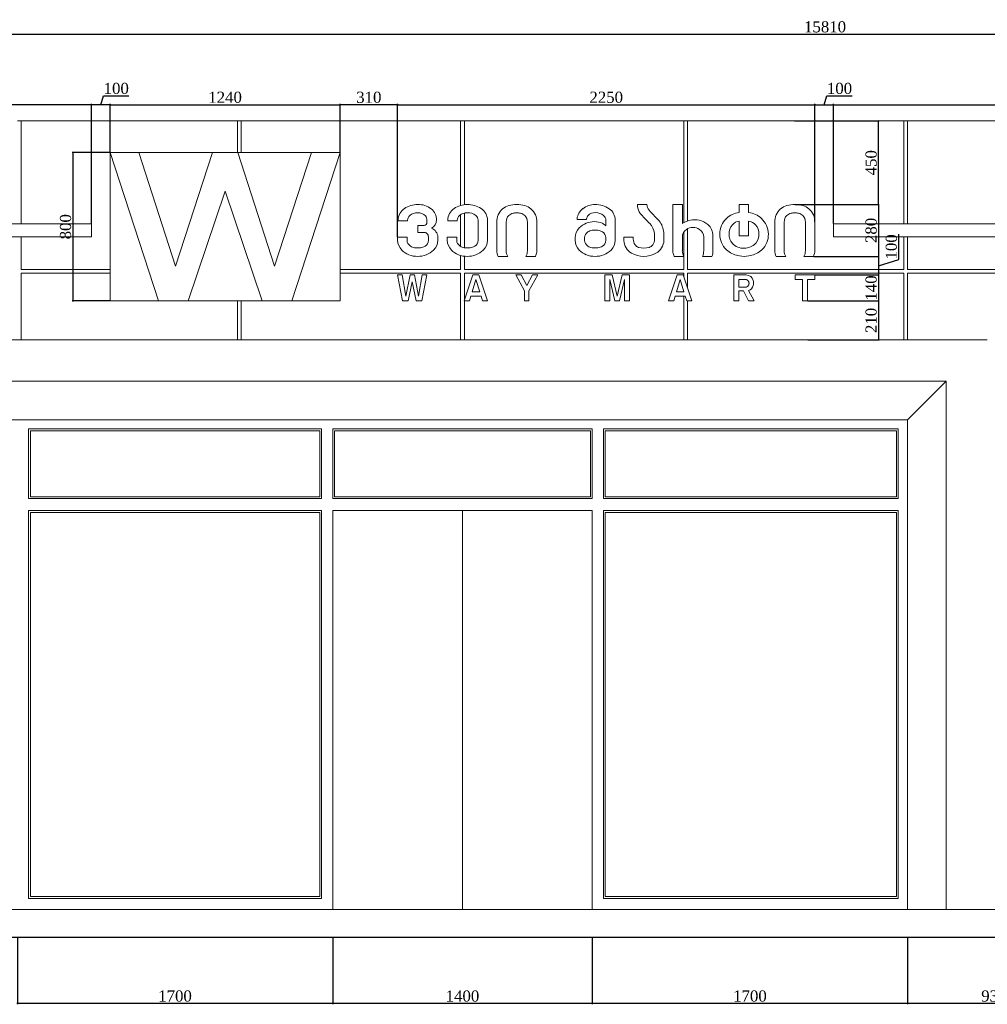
# Model space of a CAD drawing. Header units: feet. Extents: x 1854913 to 1946563, y 4620140 to 4662761.
# Tile 16 of 21: x 1932353 to 1937571, y 4620244 to 4625551. Entities that reach past the tile are written whole.
import ezdxf

# ---------------------------------------------------------------- set-up
doc = ezdxf.new("R2010")
doc.units = ezdxf.units.FT
doc.header["$MEASUREMENT"] = 0
doc.header["$PDMODE"] = 98
doc.header["$PDSIZE"] = 0.3
doc.styles.get("Standard").update_dxf_attribs({"font": 'times.ttf'})
doc.dimstyles.new('ISO-25', dxfattribs={"dimscale": 7, "dimtxt": 20, "dimasz": 2.5, "dimexe": 1.25, "dimexo": 0.625, "dimgap": 3, "dimtad": 1, "dimdec": 0, "dimtxsty": 'Standard', "dimcen": 2.5, "dimadec": 0, "dimazin": 0, "dimtfac": 1, "dimtdec": 0, "dimtmove": 0, "dimatfit": 3, "dimfxl": 1.25, "dimarcsym": 0})

# ---------------------------------------------------------------- blocks, each defined once
blk = doc.blocks.new('A$C22b4107f')
at = {"color": 0, "linetype": 'Continuous', "lineweight": 0, "extrusion": (0, 1, 0)}
for p, q in [((512.8, -5531.2), (532.8, -5531.2)), ((532.8, -5531.2), (1564.8, -5531.2)), ((532.8, -5531.2), (532.8, -6086.2)), ((1564.8, -5531.2), (1584.8, -5531.2)), ((1584.8, -5531.2), (2626.8, -5531.2)), ((1699.4, -5531.2), (1699.4, -5701.2)), ((1719.4, -5701.2), (1719.4, -5531.2)), ((2626.8, -5531.2), (2646.8, -5531.2)), ((2646.8, -5531.2), (3688.8, -5531.2)), ((2902.8, -5986.6), (2902.8, -5531.2)), ((2922.8, -5531.2), (2922.8, -5982.3)), ((3688.8, -5531.2), (3708.8, -5531.2)), ((3708.8, -5531.2), (4750.8, -5531.2)), ((4106.1, -6079.5), (4106.1, -5531.2)), ((4126.1, -5531.2), (4126.1, -6070.2)), ((4750.8, -5531.2), (4770.8, -5531.2)), ((4770.8, -5531.2), (5802.8, -5531.2)), ((5292.8, -5531.2), (5292.8, -6086.2)), ((5312.8, -6086.2), (5312.8, -5531.2)), ((1012.8, -5701.2), (1272.8, -6501.2)), ((1166.8, -5701.2), (1012.8, -5701.2)), ((1272.8, -6501.2), (1012.8, -5701.2)), ((1012.8, -5701.2), (1012.8, -6501.2)), ((1365.8, -6313.2), (1166.8, -5701.2)), ((1564.3, -5701.2), (1166.8, -5701.2)), ((1166.8, -5701.2), (1365.8, -6313.2)), ((1564.3, -5701.2), (1365.8, -6313.2)), ((1365.8, -6313.2), (1564.3, -5701.2)), ((1701.3, -5701.2), (1564.3, -5701.2)), ((1899.8, -6313.2), (1701.3, -5701.2)), ((2098.8, -5701.2), (1701.3, -5701.2)), ((1701.3, -5701.2), (1899.8, -6313.2)), ((2098.8, -5701.2), (1899.8, -6313.2)), ((1899.8, -6313.2), (2098.8, -5701.2)), ((1992.8, -6501.2), (2252.8, -5701.2)), ((2252.8, -5701.2), (1992.8, -6501.2)), ((2252.8, -5701.2), (2098.8, -5701.2)), ((2252.8, -6501.2), (2252.8, -5701.2)), ((1432.8, -6501.2), (1632.8, -5909.2)), ((1632.8, -5909.2), (1432.8, -6501.2)), ((1632.8, -5909.2), (1832.8, -6501.2)), ((1832.8, -6501.2), (1632.8, -5909.2)), ((3906.9, -5981.2), (3856.1, -5981.2)), ((4098.3, -5981.2), (4047.1, -5981.2)), ((4047.1, -5981.2), (4047.1, -6229.7)), ((4098.3, -6084.5), (4098.3, -5981.2)), ((4404.6, -5981.2), (4404.6, -6024.2)), ((4455.8, -5981.2), (4404.6, -5981.2)), ((4455.8, -6024.2), (4455.8, -5981.2)), ((2902.8, -6207.6), (2902.8, -6036.1)), ((2922.8, -6027.3), (2922.8, -6214.5)), ((912.8, -6086.2), (-3107.2, -6086.2)), ((912.8, -6156.2), (912.8, -6086.2)), ((2565.9, -6066.5), (2565.9, -6070)), ((2565.9, -6070), (2617, -6070)), ((2617, -6070), (2617, -6066.5)), ((2672.7, -6094.2), (2672.7, -6131.5)), ((2706, -6094.2), (2672.7, -6094.2)), ((2721.1, -6066.5), (2721.1, -6077)), ((2833.5, -6066.5), (2833.5, -6070)), ((2833.5, -6070), (2884.7, -6070)), ((2884.7, -6070), (2884.7, -6066.5)), ((2996.6, -6066.5), (2996.6, -6174.4)), ((3047.7, -6174.4), (3047.7, -6065.3)), ((3097.4, -6076.2), (3097.4, -6229.7)), ((3148.6, -6230.6), (3148.6, -6076.2)), ((3262.6, -6076.2), (3262.6, -6230.6)), ((3313.7, -6229.7), (3313.7, -6076.2)), ((3530.7, -6058.5), (3530.7, -6062)), ((3530.7, -6062), (3581.8, -6062)), ((3581.8, -6062), (3581.8, -6058.5)), ((3685.7, -6066.5), (3685.7, -6096.7)), ((3736.9, -6174.4), (3736.9, -6065.3)), ((4404.6, -6070.5), (4404.6, -6150.2)), ((4455.8, -6150.2), (4455.8, -6070.8)), ((4596.4, -6076.2), (4596.4, -6229.7)), ((4647.6, -6230.6), (4647.6, -6076.2)), ((4761.6, -6076.2), (4761.6, -6230.6)), ((4812.8, -6229.7), (4812.8, -6076.2)), ((4912.8, -6086.2), (4912.8, -6156.2)), ((7240, -6086.2), (4912.8, -6086.2)), ((2672.7, -6131.5), (2703.1, -6131.5)), ((2728.9, -6155.6), (2728.9, -6174.4)), ((3948, -6137.5), (3948, -6168.3)), ((3998.9, -6175.1), (3998.9, -6132.3)), ((4106.1, -6331.2), (4106.1, -6129.9)), ((4126.1, -6112.4), (4126.1, -6331.2)), ((4263.2, -6230.6), (4263.2, -6150.2)), ((4404.6, -6150.2), (4455.8, -6150.2)), ((-3107.2, -6156.2), (912.8, -6156.2)), ((532.8, -6156.2), (532.8, -6331.2)), ((2562.8, -6157), (2562.8, -6174.4)), ((2613.9, -6157), (2562.8, -6157)), ((2613.9, -6174.4), (2613.9, -6157)), ((2780.1, -6174.4), (2780.1, -6157.1)), ((2830.4, -6157), (2830.4, -6174.4)), ((2881.5, -6157), (2830.4, -6157)), ((2881.5, -6174.4), (2881.5, -6157)), ((3519.6, -6160.5), (3519.6, -6174.4)), ((3570.7, -6174.4), (3570.7, -6160.5)), ((3685.7, -6160.5), (3685.7, -6174.4)), ((3833.5, -6157.3), (3782.7, -6157.3)), ((3782.7, -6157.3), (3782.7, -6175.1)), ((3833.5, -6168.3), (3833.5, -6157.3)), ((4098.3, -6230.6), (4098.3, -6156.2)), ((4213.6, -6156.2), (4213.6, -6230.6)), ((7240, -6156.2), (4912.8, -6156.2)), ((5292.8, -6331.2), (5292.8, -6156.2)), ((5312.8, -6331.2), (5312.8, -6156.2)), ((2902.8, -6331.2), (2902.8, -6256.3)), ((2922.8, -6260.3), (2922.8, -6331.2)), ((3105.4, -6261.2), (3156.5, -6261.2)), ((3254.7, -6261.2), (3305.8, -6261.2)), ((4055.1, -6261.2), (4106.2, -6261.2)), ((4206.6, -6261.2), (4257.8, -6261.2)), ((4604.4, -6261.2), (4655.5, -6261.2)), ((4753.7, -6261.2), (4804.8, -6261.2)), ((532.8, -6331.2), (1012.8, -6331.2)), ((1012.8, -6351.2), (532.8, -6351.2)), ((532.8, -6351.2), (532.8, -6711.2)), ((2902.8, -6331.2), (2252.8, -6331.2)), ((2252.8, -6351.2), (2902.8, -6351.2)), ((2588.4, -6361.2), (2562.8, -6361.2)), ((2562.8, -6361.2), (2590.1, -6501.2)), ((2607.7, -6475.2), (2588.4, -6361.2)), ((2629.9, -6361.2), (2607.7, -6475.2)), ((2653.8, -6361.2), (2629.9, -6361.2)), ((2676, -6475.2), (2653.8, -6361.2)), ((2695.4, -6361.2), (2676, -6475.2)), ((2693.6, -6501.2), (2721, -6361.2)), ((2721, -6361.2), (2695.4, -6361.2)), ((2902.8, -6711.2), (2902.8, -6351.2)), ((2969.2, -6361.2), (2922.6, -6501.2)), ((2922.8, -6331.2), (4106.1, -6331.2)), ((4106.1, -6351.2), (2922.8, -6351.2)), ((2922.8, -6351.2), (2922.8, -6711.2)), ((3001.7, -6361.2), (2969.2, -6361.2)), ((3048.4, -6501.2), (3001.7, -6361.2)), ((3200.1, -6361.2), (3247.8, -6446.4)), ((3228.9, -6361.2), (3200.1, -6361.2)), ((3259.2, -6418.5), (3228.9, -6361.2)), ((3289.5, -6361.2), (3259.2, -6418.5)), ((3270.6, -6446.4), (3318.4, -6361.2)), ((3318.4, -6361.2), (3289.5, -6361.2)), ((3680.6, -6361.2), (3680.6, -6501.2)), ((3720.6, -6361.2), (3680.6, -6361.2)), ((3746.9, -6475.2), (3720.6, -6361.2)), ((3773.2, -6361.2), (3746.9, -6475.2)), ((3813.2, -6361.2), (3773.2, -6361.2)), ((3813.2, -6501.2), (3813.2, -6361.2)), ((4070.7, -6361.2), (4024.1, -6501.2)), ((4103.2, -6361.2), (4070.7, -6361.2)), ((4149.9, -6501.2), (4103.2, -6361.2)), ((4106.1, -6369.8), (4106.1, -6351.2)), ((4126.1, -6331.2), (5292.8, -6331.2)), ((5292.8, -6351.2), (4126.1, -6351.2)), ((4126.1, -6351.2), (4126.1, -6429.8)), ((4443.2, -6361.2), (4376.5, -6361.2)), ((4376.5, -6361.2), (4376.5, -6501.2)), ((4812.8, -6361.2), (4707.5, -6361.2)), ((4707.5, -6361.2), (4707.5, -6385.1)), ((4812.8, -6385.1), (4812.8, -6361.2)), ((5292.8, -6351.2), (5292.8, -6711.2)), ((5312.8, -6331.2), (6242.8, -6331.2)), ((6242.8, -6351.2), (5312.8, -6351.2)), ((5312.8, -6711.2), (5312.8, -6351.2)), ((2620.4, -6501.2), (2641.9, -6398.8)), ((2641.9, -6398.8), (2663.4, -6501.2)), ((2985.5, -6385.1), (2965.3, -6451.3)), ((3005.6, -6451.3), (2985.5, -6385.1)), ((3706.6, -6385.1), (3734.3, -6501.2)), ((3706.6, -6501.2), (3706.6, -6385.1)), ((3759.5, -6501.2), (3787.2, -6385.1)), ((3787.2, -6385.1), (3787.2, -6501.2)), ((4066.8, -6451.3), (4087, -6385.1)), ((4087, -6385.1), (4107.1, -6451.3)), ((4402.7, -6385.1), (4402.7, -6427.5)), ((4707.5, -6385.1), (4746.4, -6385.1)), ((4746.4, -6385.1), (4746.4, -6501.2)), ((4773.8, -6501.2), (4773.8, -6385.1)), ((4773.8, -6385.1), (4812.8, -6385.1)), ((2965.3, -6451.3), (3005.6, -6451.3)), ((3247.8, -6446.4), (3247.8, -6501.2)), ((3270.6, -6501.2), (3270.6, -6446.4)), ((4107.1, -6451.3), (4066.8, -6451.3)), ((4106.1, -6451.3), (4106.1, -6447.9)), ((4402.7, -6501.2), (4402.7, -6447.1)), ((4402.7, -6447.1), (4427.9, -6447.1)), ((4427.9, -6447.1), (4455.9, -6501.2)), ((4486.4, -6501.2), (4454.3, -6444.6)), ((1012.8, -6501.2), (1272.8, -6501.2)), ((1272.8, -6501.2), (1432.8, -6501.2)), ((1432.8, -6501.2), (1832.8, -6501.2)), ((1699.4, -6501.2), (1699.4, -6711.2)), ((1719.4, -6711.2), (1719.4, -6501.2)), ((1832.8, -6501.2), (1992.8, -6501.2)), ((1992.8, -6501.2), (2252.8, -6501.2)), ((2590.1, -6501.2), (2620.4, -6501.2)), ((2663.4, -6501.2), (2693.6, -6501.2)), ((2922.6, -6501.2), (2950.2, -6501.2)), ((2950.2, -6501.2), (2958.1, -6475.2)), ((2958.1, -6475.2), (3012.9, -6475.2)), ((3012.9, -6475.2), (3020.8, -6501.2)), ((3020.8, -6501.2), (3048.4, -6501.2)), ((3247.8, -6501.2), (3270.6, -6501.2)), ((3680.6, -6501.2), (3706.6, -6501.2)), ((3734.3, -6501.2), (3759.5, -6501.2)), ((3787.2, -6501.2), (3813.2, -6501.2)), ((4024.1, -6501.2), (4051.7, -6501.2)), ((4051.7, -6501.2), (4059.6, -6475.2)), ((4059.6, -6475.2), (4114.4, -6475.2)), ((4106.1, -6711.2), (4106.1, -6475.2)), ((4114.4, -6475.2), (4122.3, -6501.2)), ((4122.3, -6501.2), (4149.9, -6501.2)), ((4126.1, -6501.2), (4126.1, -6711.2)), ((4376.5, -6501.2), (4402.7, -6501.2)), ((4455.9, -6501.2), (4486.4, -6501.2)), ((4746.4, -6501.2), (4773.8, -6501.2)), ((5742.8, -6711.2), (-3237.2, -6711.2)), ((5520.6, -6933.4), (-3237.2, -6933.4)), ((5312.8, -7141.2), (5520.6, -6933.4)), ((5520.6, -9781.2), (5520.6, -6933.4)), ((5312.8, -7141.2), (-3117.2, -7141.2)), ((5312.8, -9781.2), (5312.8, -7141.2)), ((572.8, -7566.2), (572.8, -7191.2)), ((572.8, -7191.2), (2152.8, -7191.2)), ((582.8, -7201.2), (582.8, -7556.2)), ((2142.8, -7201.2), (582.8, -7201.2)), ((2142.8, -7556.2), (2142.8, -7201.2)), ((2152.8, -7191.2), (2152.8, -7566.2)), ((2212.8, -7566.2), (2212.8, -7191.2)), ((2212.8, -7191.2), (3612.8, -7191.2)), ((2222.8, -7201.2), (2222.8, -7556.2)), ((3602.8, -7201.2), (2222.8, -7201.2)), ((3602.8, -7556.2), (3602.8, -7201.2)), ((3612.8, -7191.2), (3612.8, -7566.2)), ((3672.8, -7566.2), (3672.8, -7191.2)), ((3672.8, -7191.2), (5262.8, -7191.2)), ((3682.8, -7201.2), (3682.8, -7556.2)), ((5252.8, -7201.2), (3682.8, -7201.2)), ((5252.8, -7556.2), (5252.8, -7201.2)), ((5262.8, -7191.2), (5262.8, -7566.2)), ((2152.8, -7566.2), (572.8, -7566.2)), ((582.8, -7556.2), (2142.8, -7556.2)), ((3612.8, -7566.2), (2212.8, -7566.2)), ((2222.8, -7556.2), (3602.8, -7556.2)), ((5262.8, -7566.2), (3672.8, -7566.2)), ((3682.8, -7556.2), (5252.8, -7556.2)), ((572.8, -9721.2), (572.8, -7631.2)), ((572.8, -7631.2), (2152.8, -7631.2)), ((582.8, -7641.2), (582.8, -9711.2)), ((2142.8, -7641.2), (582.8, -7641.2)), ((2142.8, -9711.2), (2142.8, -7641.2)), ((2152.8, -7631.2), (2152.8, -9721.2)), ((2212.8, -7631.2), (3612.8, -7631.2)), ((2212.8, -9781.2), (2212.8, -7631.2)), ((2912.8, -9781.2), (2912.8, -7631.2)), ((3612.8, -7631.2), (3612.8, -9781.2)), ((3672.8, -9721.2), (3672.8, -7631.2)), ((3672.8, -7631.2), (5262.8, -7631.2)), ((3682.8, -7641.2), (3682.8, -9711.2)), ((5252.8, -7641.2), (3682.8, -7641.2)), ((5252.8, -9711.2), (5252.8, -7641.2)), ((5262.8, -7631.2), (5262.8, -9721.2)), ((2152.8, -9721.2), (572.8, -9721.2)), ((582.8, -9711.2), (2142.8, -9711.2)), ((5262.8, -9721.2), (3672.8, -9721.2)), ((3682.8, -9711.2), (5252.8, -9711.2)), ((-2923, -9781.2), (13867.9, -9781.2)), ((13867.9, -9931.2), (-2873, -9931.2))]:
    blk.add_line(p, q, dxfattribs=at)
at = {"lineweight": 30}
blk.add_lwpolyline([(14367.9, -9931.2), (-5132.1, -9931.2)], dxfattribs=at)
at = {"color": 0, "linetype": 'Continuous', "lineweight": 0}
for centre, radius, start, end in [((2671.5, -6107.9), 126.7, 90.2522, 124.2627), ((2674.3, -6096.4), 115.2, 52.839, 91.6754), ((2939.1, -6107.9), 126.7, 90.2522, 124.2627), ((2939.2, -6115.9), 134.6, 56.7949, 90.2522), ((3188.1, -6073.6), 90.7, 106.5035, 130.5704), ((3205.2, -6153.5), 172.3, 89.8815, 104.4166), ((3205.9, -6153.5), 172.3, 75.5834, 90.1185), ((3223.1, -6073.6), 90.7, 49.4296, 73.4965), ((3626.5, -6085.5), 104.2, 89.2956, 128.4558), ((3628.8, -6115.6), 134.3, 55.8866, 90.4294), ((3935, -5983.4), 79, 178.4099, 208.71), ((4687.1, -6073.6), 90.7, 106.5035, 130.5704), ((4704.2, -6153.5), 172.3, 89.8815, 104.4166), ((4704.9, -6153.5), 172.3, 75.5834, 90.1185), ((4722.1, -6073.6), 90.7, 49.4296, 73.4965), ((2643.2, -6067.5), 77.3, 123.8089, 179.2586), ((2701.1, -6061.5), 71.2, 357.2908, 53.0387), ((2910.9, -6067.5), 77.3, 123.8089, 179.2586), ((2970.7, -6067.7), 77, 1.752, 56.7949), ((3191, -6075), 93.6, 131.4001, 180.7368), ((3220.1, -6075), 93.6, 359.2632, 48.5999), ((3611.5, -6068.2), 81.4, 127.7801, 173.152), ((3657.7, -6068.6), 79.3, 2.3834, 54.144), ((3933.2, -5984.1), 77.1, 208.9002, 223.5013), ((5541.6, -4457.7), 2294.5, 223.5013, 225.1121), ((4416.7, -6139.4), 115.8, 95.9983, 134.3667), ((4438.3, -6150.7), 127.6, 47.4812, 82.1579), ((4690, -6075), 93.6, 131.4001, 180.7368), ((4719.1, -6075), 93.6, 359.2632, 48.5999), ((2720.7, -6063.6), 51.6, 298.4937, 358.6635), ((3619.1, -6182.3), 107.1, 111.1082, 136.0395), ((3623.7, -6183.7), 110.1, 66.9349, 113.0651), ((3647, -6128.2), 50, 39.1359, 66.5787), ((3882.7, -6144.4), 116.7, 39.442, 44.3929), ((3882.7, -6144.4), 116.7, 5.9324, 39.442), ((4165.6, -6181.3), 118, 78.4462, 124.8217), ((4169.2, -6163.9), 100.2, 48.0032, 78.4462), ((4181.6, -6150.2), 81.7, 0, 48.0032), ((4418.5, -6141.1), 118.2, 134.3667, 225.6333), ((4445.9, -6142.4), 116.4, 314.3667, 47.4812), ((2725.3, -6160), 54.9, 3.0184, 68.6406), ((3600, -6163.8), 80.5, 136.0395, 177.614), ((2643.2, -6171.1), 80.5, 182.386, 223.9605), ((2704.1, -6172.6), 76, 314.4244, 358.6642), ((2910.8, -6171.1), 80.5, 182.386, 223.9605), ((2971.7, -6172.6), 76, 314.4244, 358.6642), ((3600, -6171.1), 80.5, 182.386, 223.9605), ((3660.9, -6172.6), 76, 314.4244, 358.6642), ((3864.9, -6172.3), 82.3, 181.9339, 240.8055), ((3915.5, -6171.3), 83.5, 299.1945, 357.403), ((2662.3, -6152.6), 107.1, 223.9605, 248.8918), ((2670.6, -6131), 130.2, 248.8918, 291.1082), ((2675.4, -6143.4), 116.9, 291.1082, 314.4244), ((2930, -6152.6), 107.1, 223.9605, 248.8918), ((2938.3, -6131), 130.2, 248.8918, 291.1082), ((2943.1, -6143.4), 116.9, 291.1082, 314.4244), ((3172.8, -6227.5), 75.4, 181.6323, 206.5631), ((3238.3, -6227.5), 75.4, 333.4369, 358.3677), ((3619.1, -6152.6), 107.1, 223.9605, 248.8918), ((3627.5, -6131), 130.2, 248.8918, 291.1082), ((3632.3, -6143.4), 116.9, 291.1082, 314.4244), ((3890.5, -6126.5), 134.7, 240.8055, 299.1945), ((4114, -6229.7), 66.9, 180, 208.1954), ((4182.8, -6232), 80.5, 338.6909, 1.0192), ((4431.6, -6114.6), 146.6, 229.2132, 310.7868), ((4671.8, -6227.5), 75.4, 181.6323, 206.5631), ((4737.3, -6227.5), 75.4, 333.4369, 358.3677), ((4443.2, -6399.8), 38.5, 14.3807, 90), ((4445.3, -6409.4), 36.3, 284.3807, 345.6193), ((4425.5, -6404.3), 56.8, 345.6193, 14.3807)]:
    blk.add_arc(centre, radius, start, end, dxfattribs=at)
at = {"color": 0, "linetype": 'Continuous', "lineweight": 0, "extrusion": (0, 0, -1)}
for centre, radius, start, end in [((-3955.1, -5980.4), 48.2, 318.3959, 359.0027), ((-2650.7, -6066.5), 33.6, 0, 48.5777), ((-2670, -6088.3), 62.8, 48.5777, 90.8794), ((-2673.3, -6082.1), 56.6, 87.5923, 134.4333), ((-2684.2, -6064.8), 36.9, 141.2262, 182.6442), ((-2918.3, -6066.5), 33.6, 0, 48.5777), ((-2937.6, -6088.3), 62.8, 48.5777, 90.8794), ((-2941, -6096.3), 70.8, 88.074, 128.2173), ((-2960.8, -6067.2), 35.8, 131.9819, 178.7567), ((-3197.2, -6074.7), 48.6, 358.3168, 43.6773), ((-3195.7, -6075.4), 48, 45.4377, 78.2024), ((-3204.8, -6127.2), 100.7, 79.19, 90.4648), ((-3206.4, -6127.2), 100.7, 89.5352, 100.81), ((-3215.5, -6075.4), 48, 101.7976, 134.5623), ((-3214, -6074.7), 48.6, 136.3227, 181.6832), ((-3615.2, -6062.7), 33.6, 7.1748, 41.0625), ((-3626.1, -6075.2), 50.1, 43.6695, 94.6971), ((-3630.2, -6092.8), 67.6, 89.977, 129.3761), ((-3653.5, -6066.2), 32.3, 127.3788, 180.4168), ((-5067, -4985), 1540.5, 315.6071, 318.1715), ((-4696.2, -6074.7), 48.6, 358.3168, 43.6773), ((-4694.7, -6075.4), 48, 45.4377, 78.2024), ((-4703.8, -6127.2), 100.7, 79.19, 90.4648), ((-4705.4, -6127.2), 100.7, 89.5352, 100.81), ((-4714.5, -6075.4), 48, 101.7976, 134.5623), ((-4713, -6074.7), 48.6, 136.3227, 181.6832), ((-2704.1, -6077.3), 16.9, 178.681, 263.8253), ((-3859.8, -6146.2), 88.7, 134.8879, 174.3791), ((-4155.6, -6170.7), 65.3, 57.3692, 122.6308), ((-4418.5, -6137.1), 68.6, 356.8509, 42.5086), ((-4414.8, -6132.4), 62.7, 41.6147, 80.688), ((-4438.3, -6150.7), 81.8, 102.3003, 132.5188), ((-4435.9, -6138.3), 75, 140.3685, 181.598), ((-2704.8, -6155.7), 24.2, 86.1758, 179.8654), ((-3607.6, -6161.2), 36.9, 1.0711, 59.3577), ((-3617.6, -6169.5), 49.4, 54.2411, 82.5529), ((-3627.1, -6210.2), 91.1, 80.006, 99.994), ((-3636.3, -6178.2), 58.1, 96.4309, 122.7861), ((-3652.1, -6159.1), 33.6, 117.7856, 182.2697), ((-4146.4, -6156.2), 48.1, 0, 57.3692), ((-4164.3, -6157.2), 49.4, 122.6308, 178.7846), ((-4430.9, -6139.6), 81, 320.5048, 359.0943), ((-4430, -6142), 80.8, 178.8225, 217.1405), ((-2650.8, -6173.7), 36.9, 300.6423, 358.9289), ((-2660.8, -6165.4), 49.4, 277.4471, 305.7589), ((-2679.5, -6156.6), 58.1, 237.2139, 263.5691), ((-2695.3, -6175.8), 33.6, 177.7303, 242.2144), ((-2918.5, -6173.7), 36.9, 300.6423, 358.9289), ((-2928.5, -6165.4), 49.4, 277.4471, 305.7589), ((-2947.2, -6156.6), 58.1, 237.2139, 263.5691), ((-2963, -6175.8), 33.6, 177.7303, 242.2144), ((-3607.6, -6173.7), 36.9, 300.6423, 358.9289), ((-3617.6, -6165.4), 49.4, 277.4471, 305.7589), ((-3636.3, -6156.6), 58.1, 237.2139, 263.5691), ((-3652.1, -6175.8), 33.6, 177.7303, 242.2144), ((-3894.4, -6165.4), 61, 327.2514, 357.2194), ((-3871.7, -6180), 34, 288.0505, 327.2514), ((-3908.2, -6177.1), 37.1, 215.1051, 251.9495), ((-3895.8, -6168.3), 52.3, 180, 215.1051), ((-4429.3, -6133.7), 83.7, 268.4838, 316.6882), ((-4431.7, -6130), 87.3, 224.0758, 270.0795), ((-2670.2, -6124.7), 91.1, 260.006, 279.994), ((-2937.9, -6124.7), 91.1, 260.006, 279.994), ((-3211.8, -6230.6), 63.3, 330.9965, 0.0133), ((-3199.4, -6230.6), 63.3, 179.9867, 209.0035), ((-3627.1, -6124.7), 91.1, 260.006, 279.994), ((-3890.4, -6122.5), 94.5, 251.9495, 288.0505), ((-4161.5, -6230.6), 63.3, 330.9965, 0.0133), ((-4142.7, -6230.6), 71, 180, 205.6227), ((-4710.8, -6230.6), 63.3, 330.9965, 0.0133), ((-4698.4, -6230.6), 63.3, 179.9867, 209.0035)]:
    blk.add_arc(centre, radius, start, end, dxfattribs=at)
at = {"color": 0, "linetype": 'Continuous', "lineweight": 0}
blk.add_rational_spline([(4402.7, -6427.5), (4419.7, -6427.5), (4436.8, -6427.5), (4458, -6427.5), (4458, -6406.3), (4458, -6385.1), (4436.8, -6385.1), (4419.7, -6385.1), (4402.7, -6385.1)], [1, 1, 1, 0.707106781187, 1, 0.707106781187, 1, 1, 1], degree=2, knots=[-5.141593, -5.141593, -5.141593, -4.141593, -4.141593, -2.570796, -2.570796, -1, -1, 0, 0, 0], dxfattribs=at)
blk = doc.blocks.new('_DotSmall')
at = {"color": 0, "linetype": 'ByBlock', "lineweight": 40, "const_width": 0.5}
blk.add_lwpolyline([(-0.0625, 0, 1), (0.0625, 0, 1)], format="xyb", close=True, dxfattribs=at)
blk = doc.blocks.new('*D5732')
at = {"color": 0, "lineweight": -2, "transparency": 16777216}
for p, q in [((1928791, 4625006.6), (1928791, 4625476)), ((1928791, 4625472.2), (1944601, 4625472.2)), ((1944601, 4625006.6), (1944601, 4625476))]:
    blk.add_line(p, q, dxfattribs=at)
at = {"layer": 'Defpoints', "color": 0, "lineweight": 5, "transparency": 16777216}
for p in [(1944601, 4625472.2), (1928791, 4625004.7), (1944601, 4625004.7)]:
    blk.add_point(p, dxfattribs=at)
at = {"color": 0, "lineweight": -2, "transparency": 16777216, "xscale": 15, "yscale": 15, "zscale": 15, "rotation": 180}
blk.add_blockref('_DotSmall', (1928791, 4625472.2), dxfattribs=at)
at = {"color": 0, "lineweight": -2, "transparency": 16777216, "xscale": 15, "yscale": 15, "zscale": 15}
blk.add_blockref('_DotSmall', (1944601, 4625472.2), dxfattribs=at)
at = {"color": 0, "lineweight": 5, "transparency": 16777216, "insert": (1936696, 4625511.8), "char_height": 60, "attachment_point": 5}
blk.add_mtext('15810', dxfattribs=at)
blk = doc.blocks.new('*D5747')
at = {"color": 0, "lineweight": -2, "transparency": 16777216}
for p, q in [((1937141, 4620602.9), (1937141, 4620244.9)), ((1938071, 4620602.9), (1938071, 4620244.9)), ((1938071, 4620248.6), (1937141, 4620248.6))]:
    blk.add_line(p, q, dxfattribs=at)
at = {"layer": 'Defpoints', "color": 0, "lineweight": 5, "transparency": 16777216}
for p in [(1937141, 4620604.7), (1938071, 4620604.7), (1937141, 4620248.6)]:
    blk.add_point(p, dxfattribs=at)
at = {"color": 0, "lineweight": -2, "transparency": 16777216, "xscale": 15, "yscale": 15, "zscale": 15, "rotation": 180}
blk.add_blockref('_DotSmall', (1937141, 4620248.6), dxfattribs=at)
at = {"color": 0, "lineweight": -2, "transparency": 16777216, "xscale": 15, "yscale": 15, "zscale": 15}
blk.add_blockref('_DotSmall', (1938071, 4620248.6), dxfattribs=at)
at = {"color": 0, "lineweight": 5, "transparency": 16777216, "insert": (1937606, 4620288.2), "char_height": 60, "attachment_point": 5}
blk.add_mtext('930', dxfattribs=at)
blk = doc.blocks.new('*D5748')
at = {"color": 0, "lineweight": -2, "transparency": 16777216}
for p, q in [((1935441, 4620602.9), (1935441, 4620244.9)), ((1937141, 4620602.9), (1937141, 4620244.9)), ((1937141, 4620248.6), (1935441, 4620248.6))]:
    blk.add_line(p, q, dxfattribs=at)
at = {"layer": 'Defpoints', "color": 0, "lineweight": 5, "transparency": 16777216}
for p in [(1935441, 4620604.7), (1937141, 4620604.7), (1935441, 4620248.6)]:
    blk.add_point(p, dxfattribs=at)
at = {"color": 0, "lineweight": -2, "transparency": 16777216, "xscale": 15, "yscale": 15, "zscale": 15, "rotation": 180}
blk.add_blockref('_DotSmall', (1935441, 4620248.6), dxfattribs=at)
at = {"color": 0, "lineweight": -2, "transparency": 16777216, "xscale": 15, "yscale": 15, "zscale": 15}
blk.add_blockref('_DotSmall', (1937141, 4620248.6), dxfattribs=at)
at = {"color": 0, "lineweight": 5, "transparency": 16777216, "insert": (1936291, 4620288.2), "char_height": 60, "attachment_point": 5}
blk.add_mtext('1700', dxfattribs=at)
blk = doc.blocks.new('*D5749')
at = {"color": 0, "lineweight": -2, "transparency": 16777216}
for p, q in [((1934041, 4620602.9), (1934041, 4620244.9)), ((1935441, 4620602.9), (1935441, 4620244.9)), ((1935441, 4620248.6), (1934041, 4620248.6))]:
    blk.add_line(p, q, dxfattribs=at)
at = {"layer": 'Defpoints', "color": 0, "lineweight": 5, "transparency": 16777216}
for p in [(1934041, 4620604.7), (1935441, 4620604.7), (1934041, 4620248.6)]:
    blk.add_point(p, dxfattribs=at)
at = {"color": 0, "lineweight": -2, "transparency": 16777216, "xscale": 15, "yscale": 15, "zscale": 15, "rotation": 180}
blk.add_blockref('_DotSmall', (1934041, 4620248.6), dxfattribs=at)
at = {"color": 0, "lineweight": -2, "transparency": 16777216, "xscale": 15, "yscale": 15, "zscale": 15}
blk.add_blockref('_DotSmall', (1935441, 4620248.6), dxfattribs=at)
at = {"color": 0, "lineweight": 5, "transparency": 16777216, "insert": (1934741, 4620288.1), "char_height": 60, "attachment_point": 5}
blk.add_mtext('1400', dxfattribs=at)
blk = doc.blocks.new('*D5750')
at = {"color": 0, "lineweight": -2, "transparency": 16777216}
for p, q in [((1932341, 4620602.9), (1932341, 4620244.9)), ((1934041, 4620602.9), (1934041, 4620244.9)), ((1934041, 4620248.6), (1932341, 4620248.6))]:
    blk.add_line(p, q, dxfattribs=at)
at = {"layer": 'Defpoints', "color": 0, "lineweight": 5, "transparency": 16777216}
for p in [(1932341, 4620604.7), (1934041, 4620604.7), (1932341, 4620248.6)]:
    blk.add_point(p, dxfattribs=at)
at = {"color": 0, "lineweight": -2, "transparency": 16777216, "xscale": 15, "yscale": 15, "zscale": 15, "rotation": 180}
blk.add_blockref('_DotSmall', (1932341, 4620248.6), dxfattribs=at)
at = {"color": 0, "lineweight": -2, "transparency": 16777216, "xscale": 15, "yscale": 15, "zscale": 15}
blk.add_blockref('_DotSmall', (1934041, 4620248.6), dxfattribs=at)
at = {"color": 0, "lineweight": 5, "transparency": 16777216, "insert": (1933191, 4620288.2), "char_height": 60, "attachment_point": 5}
blk.add_mtext('1700', dxfattribs=at)
blk = doc.blocks.new('*D5761')
at = {"color": 0, "lineweight": -2, "transparency": 16777216}
for p, q in [((1932841, 4624836.6), (1932841, 4625096.4)), ((1932841, 4625092.6), (1934081, 4625092.6)), ((1934081, 4624836.6), (1934081, 4625096.4))]:
    blk.add_line(p, q, dxfattribs=at)
at = {"layer": 'Defpoints', "color": 0, "lineweight": 5, "transparency": 16777216}
for p in [(1934081, 4625092.6), (1932841, 4624834.7), (1934081, 4624834.7)]:
    blk.add_point(p, dxfattribs=at)
at = {"color": 0, "lineweight": -2, "transparency": 16777216, "xscale": 15, "yscale": 15, "zscale": 15, "rotation": 180}
blk.add_blockref('_DotSmall', (1932841, 4625092.6), dxfattribs=at)
at = {"color": 0, "lineweight": -2, "transparency": 16777216, "xscale": 15, "yscale": 15, "zscale": 15}
blk.add_blockref('_DotSmall', (1934081, 4625092.6), dxfattribs=at)
at = {"color": 0, "lineweight": 5, "transparency": 16777216, "insert": (1933461, 4625132.2), "char_height": 60, "attachment_point": 5}
blk.add_mtext('1240', dxfattribs=at)
blk = doc.blocks.new('*D5762')
at = {"color": 0, "lineweight": -2, "transparency": 16777216}
for p, q in [((1932839.1, 4624834.7), (1932636.7, 4624834.7)), ((1932640.4, 4624834.7), (1932640.4, 4624034.7)), ((1932839.1, 4624034.7), (1932636.7, 4624034.7))]:
    blk.add_line(p, q, dxfattribs=at)
at = {"layer": 'Defpoints', "color": 0, "lineweight": 5, "transparency": 16777216}
for p in [(1932841, 4624834.7), (1932640.4, 4624034.7), (1932841, 4624034.7)]:
    blk.add_point(p, dxfattribs=at)
at = {"color": 0, "lineweight": -2, "transparency": 16777216, "xscale": 15, "yscale": 15, "zscale": 15}
for p, rotation in [((1932640.4, 4624834.7), 90), ((1932640.4, 4624034.7), 270)]:
    blk.add_blockref('_DotSmall', p, dxfattribs=dict(at, rotation=rotation))
at = {"color": 0, "lineweight": 5, "transparency": 16777216, "insert": (1932600.9, 4624434.7), "char_height": 60, "attachment_point": 5, "rotation": 90}
blk.add_mtext('800', dxfattribs=at)
blk = doc.blocks.new('*D5764')
at = {"color": 0, "lineweight": -2, "transparency": 16777216}
for p, q in [((1934391, 4624380.9), (1934391, 4625096.4)), ((1934391, 4625092.6), (1936641, 4625092.6)), ((1936641, 4624461.7), (1936641, 4625096.4))]:
    blk.add_line(p, q, dxfattribs=at)
at = {"layer": 'Defpoints', "color": 0, "lineweight": 5, "transparency": 16777216}
for p in [(1936641, 4625092.6), (1936641, 4624459.8), (1934391, 4624379)]:
    blk.add_point(p, dxfattribs=at)
at = {"color": 0, "lineweight": -2, "transparency": 16777216, "xscale": 15, "yscale": 15, "zscale": 15, "rotation": 180}
blk.add_blockref('_DotSmall', (1934391, 4625092.6), dxfattribs=at)
at = {"color": 0, "lineweight": -2, "transparency": 16777216, "xscale": 15, "yscale": 15, "zscale": 15}
blk.add_blockref('_DotSmall', (1936641, 4625092.6), dxfattribs=at)
at = {"color": 0, "lineweight": 5, "transparency": 16777216, "insert": (1935516, 4625132.2), "char_height": 60, "attachment_point": 5}
blk.add_mtext('2250', dxfattribs=at)
blk = doc.blocks.new('*D5765')
at = {"color": 0, "lineweight": -2, "transparency": 16777216}
for p, q in [((1934081, 4624836.6), (1934081, 4625096.4)), ((1934391, 4625092.6), (1934081, 4625092.6)), ((1934391, 4624380.9), (1934391, 4625096.4))]:
    blk.add_line(p, q, dxfattribs=at)
at = {"layer": 'Defpoints', "color": 0, "lineweight": 5, "transparency": 16777216}
for p in [(1934081, 4625092.6), (1934081, 4624834.7), (1934391, 4624379)]:
    blk.add_point(p, dxfattribs=at)
at = {"color": 0, "lineweight": -2, "transparency": 16777216, "xscale": 15, "yscale": 15, "zscale": 15, "rotation": 180}
blk.add_blockref('_DotSmall', (1934081, 4625092.6), dxfattribs=at)
at = {"color": 0, "lineweight": -2, "transparency": 16777216, "xscale": 15, "yscale": 15, "zscale": 15}
blk.add_blockref('_DotSmall', (1934391, 4625092.6), dxfattribs=at)
at = {"color": 0, "lineweight": 5, "transparency": 16777216, "insert": (1934236, 4625132.2), "char_height": 60, "attachment_point": 5}
blk.add_mtext('310', dxfattribs=at)
blk = doc.blocks.new('*D5766')
at = {"color": 0, "lineweight": -2, "transparency": 16777216}
for p, q in [((1936691, 4625092.6), (1936705.3, 4625140.4)), ((1936705.3, 4625140.4), (1936842.6, 4625140.4)), ((1936641, 4624461.7), (1936641, 4625096.4)), ((1936641, 4625092.6), (1936741, 4625092.6)), ((1936741, 4624451.6), (1936741, 4625096.4))]:
    blk.add_line(p, q, dxfattribs=at)
at = {"layer": 'Defpoints', "color": 0, "lineweight": 5, "transparency": 16777216}
for p in [(1936741, 4625092.6), (1936641, 4624459.8), (1936741, 4624449.7)]:
    blk.add_point(p, dxfattribs=at)
at = {"color": 0, "lineweight": -2, "transparency": 16777216, "xscale": 15, "yscale": 15, "zscale": 15, "rotation": 180}
blk.add_blockref('_DotSmall', (1936641, 4625092.6), dxfattribs=at)
at = {"color": 0, "lineweight": -2, "transparency": 16777216, "xscale": 15, "yscale": 15, "zscale": 15}
blk.add_blockref('_DotSmall', (1936741, 4625092.6), dxfattribs=at)
at = {"color": 0, "lineweight": 5, "transparency": 16777216, "insert": (1936774, 4625179.9), "char_height": 60, "attachment_point": 5}
blk.add_mtext('100', dxfattribs=at)
blk = doc.blocks.new('*D5767')
at = {"color": 0, "lineweight": -2, "transparency": 16777216}
for p, q in [((1936741, 4624451.6), (1936741, 4625096.4)), ((1936741, 4625092.6), (1939068.2, 4625092.6)), ((1939068.2, 4624451.6), (1939068.2, 4625096.4))]:
    blk.add_line(p, q, dxfattribs=at)
at = {"layer": 'Defpoints', "color": 0, "lineweight": 5, "transparency": 16777216}
for p in [(1939068.2, 4625092.6), (1936741, 4624449.7), (1939068.2, 4624449.7)]:
    blk.add_point(p, dxfattribs=at)
at = {"color": 0, "lineweight": -2, "transparency": 16777216, "xscale": 15, "yscale": 15, "zscale": 15, "rotation": 180}
blk.add_blockref('_DotSmall', (1936741, 4625092.6), dxfattribs=at)
at = {"color": 0, "lineweight": -2, "transparency": 16777216, "xscale": 15, "yscale": 15, "zscale": 15}
blk.add_blockref('_DotSmall', (1939068.2, 4625092.6), dxfattribs=at)
at = {"color": 0, "lineweight": 5, "transparency": 16777216, "insert": (1937904.6, 4625132.2), "char_height": 60, "attachment_point": 5}
blk.add_mtext('2327', dxfattribs=at)
blk = doc.blocks.new('*D5773')
at = {"color": 0, "lineweight": -2, "transparency": 16777216}
for p, q in [((1932791, 4625092.6), (1932805.3, 4625140.4)), ((1932805.3, 4625140.4), (1932942.6, 4625140.4)), ((1932741, 4624451.6), (1932741, 4625096.4)), ((1932841, 4625092.6), (1932741, 4625092.6)), ((1932841, 4624836.6), (1932841, 4625096.4))]:
    blk.add_line(p, q, dxfattribs=at)
at = {"layer": 'Defpoints', "color": 0, "lineweight": 5, "transparency": 16777216}
for p in [(1932741, 4625092.6), (1932841, 4624834.7), (1932741, 4624449.7)]:
    blk.add_point(p, dxfattribs=at)
at = {"color": 0, "lineweight": -2, "transparency": 16777216, "xscale": 15, "yscale": 15, "zscale": 15, "rotation": 180}
blk.add_blockref('_DotSmall', (1932741, 4625092.6), dxfattribs=at)
at = {"color": 0, "lineweight": -2, "transparency": 16777216, "xscale": 15, "yscale": 15, "zscale": 15}
blk.add_blockref('_DotSmall', (1932841, 4625092.6), dxfattribs=at)
at = {"color": 0, "lineweight": 5, "transparency": 16777216, "insert": (1932874, 4625179.9), "char_height": 60, "attachment_point": 5}
blk.add_mtext('100', dxfattribs=at)
blk = doc.blocks.new('*D5774')
at = {"color": 0, "lineweight": -2, "transparency": 16777216}
for p, q in [((1928791, 4625006.6), (1928791, 4625096.4)), ((1932741, 4625092.6), (1928791, 4625092.6)), ((1932741, 4624451.6), (1932741, 4625096.4))]:
    blk.add_line(p, q, dxfattribs=at)
at = {"layer": 'Defpoints', "color": 0, "lineweight": 5, "transparency": 16777216}
for p in [(1928791, 4625092.6), (1928791, 4625004.7), (1932741, 4624449.7)]:
    blk.add_point(p, dxfattribs=at)
at = {"color": 0, "lineweight": -2, "transparency": 16777216, "xscale": 15, "yscale": 15, "zscale": 15, "rotation": 180}
blk.add_blockref('_DotSmall', (1928791, 4625092.6), dxfattribs=at)
at = {"color": 0, "lineweight": -2, "transparency": 16777216, "xscale": 15, "yscale": 15, "zscale": 15}
blk.add_blockref('_DotSmall', (1932741, 4625092.6), dxfattribs=at)
at = {"color": 0, "lineweight": 5, "transparency": 16777216, "insert": (1930766, 4625132.2), "char_height": 60, "attachment_point": 5}
blk.add_mtext('3950', dxfattribs=at)
blk = doc.blocks.new('*D5776')
at = {"color": 0, "lineweight": -2, "transparency": 16777216}
for p, q in [((1936534.7, 4624554.7), (1936987.9, 4624554.7)), ((1936984.2, 4624554.7), (1936984.2, 4624274.7)), ((1936634.9, 4624274.7), (1936987.9, 4624274.7))]:
    blk.add_line(p, q, dxfattribs=at)
at = {"layer": 'Defpoints', "color": 0, "lineweight": 5, "transparency": 16777216}
for p in [(1936532.8, 4624554.7), (1936633, 4624274.7), (1936984.2, 4624274.7)]:
    blk.add_point(p, dxfattribs=at)
at = {"color": 0, "lineweight": -2, "transparency": 16777216, "xscale": 15, "yscale": 15, "zscale": 15}
for p, rotation in [((1936984.2, 4624554.7), 90), ((1936984.2, 4624274.7), 270)]:
    blk.add_blockref('_DotSmall', p, dxfattribs=dict(at, rotation=rotation))
at = {"color": 0, "lineweight": 5, "transparency": 16777216, "insert": (1936944.7, 4624414.7), "char_height": 60, "attachment_point": 5, "rotation": 90}
blk.add_mtext('280', dxfattribs=at)
blk = doc.blocks.new('*D5777')
at = {"color": 0, "lineweight": -2, "transparency": 16777216}
for p, q in [((1936531.8, 4625004.7), (1936987.9, 4625004.7)), ((1936984.2, 4624554.7), (1936984.2, 4625004.7)), ((1936534.7, 4624554.7), (1936987.9, 4624554.7))]:
    blk.add_line(p, q, dxfattribs=at)
at = {"layer": 'Defpoints', "color": 0, "lineweight": 5, "transparency": 16777216}
for p in [(1936530, 4625004.7), (1936984.2, 4625004.7), (1936532.8, 4624554.7)]:
    blk.add_point(p, dxfattribs=at)
at = {"color": 0, "lineweight": -2, "transparency": 16777216, "xscale": 15, "yscale": 15, "zscale": 15}
for p, rotation in [((1936984.2, 4625004.7), 90), ((1936984.2, 4624554.7), 270)]:
    blk.add_blockref('_DotSmall', p, dxfattribs=dict(at, rotation=rotation))
at = {"color": 0, "lineweight": 5, "transparency": 16777216, "insert": (1936944.7, 4624779.7), "char_height": 60, "attachment_point": 5, "rotation": 90}
blk.add_mtext('450', dxfattribs=at)
blk = doc.blocks.new('*D5778')
at = {"color": 0, "lineweight": -2, "transparency": 16777216}
for p, q in [((1937093, 4624257.4), (1937093, 4624394.7)), ((1936634.9, 4624274.7), (1936987.9, 4624274.7)), ((1936984.2, 4624274.7), (1936984.2, 4624174.7)), ((1936984.2, 4624224.7), (1937093, 4624257.4)), ((1936642.8, 4624174.7), (1936987.9, 4624174.7))]:
    blk.add_line(p, q, dxfattribs=at)
at = {"layer": 'Defpoints', "color": 0, "lineweight": 5, "transparency": 16777216}
for p in [(1936633, 4624274.7), (1936641, 4624174.7), (1936984.2, 4624174.7)]:
    blk.add_point(p, dxfattribs=at)
at = {"color": 0, "lineweight": -2, "transparency": 16777216, "xscale": 15, "yscale": 15, "zscale": 15}
for p, rotation in [((1936984.2, 4624274.7), 90), ((1936984.2, 4624174.7), 270)]:
    blk.add_blockref('_DotSmall', p, dxfattribs=dict(at, rotation=rotation))
at = {"color": 0, "lineweight": 5, "transparency": 16777216, "insert": (1937053.5, 4624326.1), "char_height": 60, "attachment_point": 5, "rotation": 90}
blk.add_mtext('100', dxfattribs=at)
blk = doc.blocks.new('*D5779')
at = {"color": 0, "lineweight": -2, "transparency": 16777216}
for p, q in [((1936642.8, 4624174.7), (1936987.9, 4624174.7)), ((1936984.2, 4624174.7), (1936984.2, 4624034.7)), ((1936603.9, 4624034.7), (1936987.9, 4624034.7))]:
    blk.add_line(p, q, dxfattribs=at)
at = {"layer": 'Defpoints', "color": 0, "lineweight": 5, "transparency": 16777216}
for p in [(1936641, 4624174.7), (1936602, 4624034.7), (1936984.2, 4624034.7)]:
    blk.add_point(p, dxfattribs=at)
at = {"color": 0, "lineweight": -2, "transparency": 16777216, "xscale": 15, "yscale": 15, "zscale": 15}
for p, rotation in [((1936984.2, 4624174.7), 90), ((1936984.2, 4624034.7), 270)]:
    blk.add_blockref('_DotSmall', p, dxfattribs=dict(at, rotation=rotation))
at = {"color": 0, "lineweight": 5, "transparency": 16777216, "insert": (1936944.7, 4624104.7), "char_height": 60, "attachment_point": 5, "rotation": 90}
blk.add_mtext('140', dxfattribs=at)
blk = doc.blocks.new('*D5780')
at = {"color": 0, "lineweight": -2, "transparency": 16777216}
for p, q in [((1936603.9, 4624034.7), (1936987.9, 4624034.7)), ((1936984.2, 4624034.7), (1936984.2, 4623824.7)), ((1936603.9, 4623824.7), (1936987.9, 4623824.7))]:
    blk.add_line(p, q, dxfattribs=at)
at = {"layer": 'Defpoints', "color": 0, "lineweight": 5, "transparency": 16777216}
for p in [(1936602, 4624034.7), (1936602, 4623824.7), (1936984.2, 4623824.7)]:
    blk.add_point(p, dxfattribs=at)
at = {"color": 0, "lineweight": -2, "transparency": 16777216, "xscale": 15, "yscale": 15, "zscale": 15}
for p, rotation in [((1936984.2, 4624034.7), 90), ((1936984.2, 4623824.7), 270)]:
    blk.add_blockref('_DotSmall', p, dxfattribs=dict(at, rotation=rotation))
at = {"color": 0, "lineweight": 5, "transparency": 16777216, "insert": (1936944.7, 4623929.7), "char_height": 60, "attachment_point": 5, "rotation": 90}
blk.add_mtext('210', dxfattribs=at)

msp = doc.modelspace()

# ---------------------------------------------------------------- block references
msp.add_blockref('A$C22b4107f', (1931828.2, 4630536))

# ---------------------------------------------------------------- dimensions: what is measured, and where the dimension line sits
at = {"color": 5, "lineweight": 5}
for base, p1, p2, picture, middle in [((1944601, 4625472.2), (1928791, 4625004.7), (1944601, 4625004.7), '*D5732', (1936696, 4625511.8)), ((1932741, 4625092.6), (1932841, 4624834.7), (1932741, 4624449.7), '*D5773', (1932814.3, 4625179.9)), ((1936741, 4625092.6), (1936641, 4624459.8), (1936741, 4624449.7), '*D5766', (1936714.3, 4625179.9)), ((1928791, 4625092.6), (1932741, 4624449.7), (1928791, 4625004.7), '*D5774', (1930766, 4625132.2)), ((1934081, 4625092.6), (1932841, 4624834.7), (1934081, 4624834.7), '*D5761', (1933461, 4625132.2)), ((1934081, 4625092.6), (1934391, 4624379), (1934081, 4624834.7), '*D5765', (1934236, 4625132.2)), ((1936641, 4625092.6), (1934391, 4624379), (1936641, 4624459.8), '*D5764', (1935516, 4625132.2)), ((1939068.2, 4625092.6), (1936741, 4624449.7), (1939068.2, 4624449.7), '*D5767', (1937904.6, 4625132.2)), ((1932341, 4620248.6), (1934041, 4620604.7), (1932341, 4620604.7), '*D5750', (1933191, 4620288.2)), ((1934041, 4620248.6), (1935441, 4620604.7), (1934041, 4620604.7), '*D5749', (1934741, 4620288.1)), ((1935441, 4620248.6), (1937141, 4620604.7), (1935441, 4620604.7), '*D5748', (1936291, 4620288.2)), ((1937141, 4620248.6), (1938071, 4620604.7), (1937141, 4620604.7), '*D5747', (1937606, 4620288.2))]:
    dim = msp.add_linear_dim(base=base, p1=p1, p2=p2, dimstyle='ISO-25', override={"dimscale": 3, "dimasz": 5, "dimblk1": 'DotSmall', "dimblk2": 'DotSmall', "dimsah": 1, "dimtmove": 1}, dxfattribs=at)
    dim.commit()
    dim.dimension.update_dxf_attribs({"geometry": picture, "text_midpoint": middle})
for base, p1, p2, picture, middle in [((1936984.2, 4625004.7), (1936532.8, 4624554.7), (1936530, 4625004.7), '*D5777', (1936944.7, 4624779.7)), ((1932640.4, 4624034.7), (1932841, 4624834.7), (1932841, 4624034.7), '*D5762', (1932600.9, 4624434.7)), ((1936984.2, 4624274.7), (1936532.8, 4624554.7), (1936633, 4624274.7), '*D5776', (1936944.7, 4624414.7)), ((1936984.2, 4624174.7), (1936633, 4624274.7), (1936641, 4624174.7), '*D5778', (1937053.5, 4624266.4)), ((1936984.2, 4624034.7), (1936641, 4624174.7), (1936602, 4624034.7), '*D5779', (1936944.7, 4624104.7)), ((1936984.2, 4623824.7), (1936602, 4624034.7), (1936602, 4623824.7), '*D5780', (1936944.7, 4623929.7))]:
    dim = msp.add_linear_dim(base=base, p1=p1, p2=p2, angle=90, dimstyle='ISO-25', override={"dimscale": 3, "dimasz": 5, "dimblk1": 'DotSmall', "dimblk2": 'DotSmall', "dimsah": 1, "dimtmove": 1}, dxfattribs=at)
    dim.commit()
    dim.dimension.update_dxf_attribs({"geometry": picture, "text_midpoint": middle})

doc.saveas('drawing.dxf')
